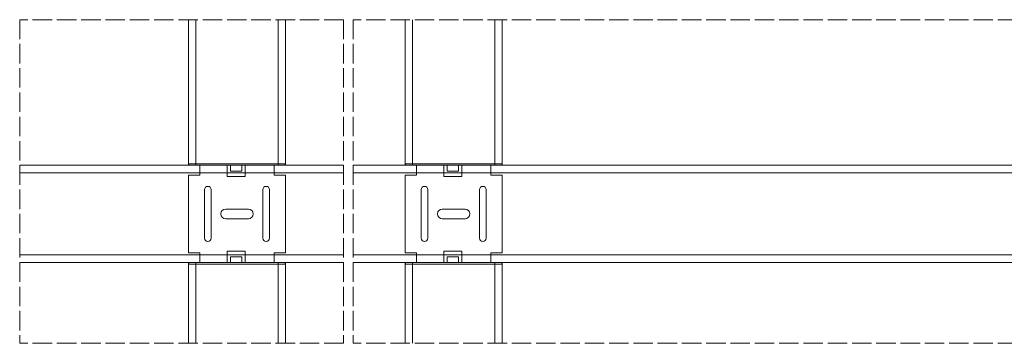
# Model space of a CAD drawing. Header units: millimetres. Extents: x 1757 to 4595, y -130 to 1630.
# Tile 4 of 8: x 3293 to 3901, y 972 to 1172. Entities that reach past the tile are written whole.
import ezdxf

# ---------------------------------------------------------------- set-up
doc = ezdxf.new("R2010")
doc.units = ezdxf.units.MM
doc.linetypes.add('ACAD_ISO02W100', pattern=[15, 12, -3])
for name, color, linetype, lineweight in [('_RIGIPS AKCESORIA', 7, 'Continuous', 18), ('_RIGIPS PROFIL', 7, 'Continuous', 18), ('PRZERYWANA', 7, 'ACAD_ISO02W100', 9)]:
    doc.layers.add(name, color=color, linetype=linetype, lineweight=lineweight)

# ---------------------------------------------------------------- blocks, each defined once
blk = doc.blocks.new('Lacznik krzyzowy (widok3)')
at = {"layer": '_RIGIPS AKCESORIA'}
for p, q in [((187.6, 91.18, 436.71), (188.6, 91.2, 436.71)), ((188.6, 91.2, 436.71), (188.6, 31.81, 436.71)), ((194.6, 91.5, 30), (194.6, 84.5, 30)), ((194.6, 91.5, 30), (242.6, 91.5, 30)), ((242.6, 91.5, 30), (242.6, 84.5, 30)), ((187.6, 31.8, 436.71), (187.6, 91.18, 436.71)), ((248.6, 31.8, 436.71), (248.6, 91.18, 436.71)), ((248.6, 91.18, 436.71), (249.6, 91.18, 436.71)), ((249.6, 91.18, 436.71), (249.6, 31.81, 436.71)), ((188.6, 84.5, 30), (194.6, 84.5, 30)), ((233.6, 81.5, 406.54), (203.6, 81.5, 406.54)), ((242.6, 84.5, 30), (248.6, 84.5, 30)), ((233.6, 77.5, 406.54), (203.6, 77.5, 406.54)), ((215.6, 68.5, 406.54), (215.6, 54.5, 406.54)), ((218.6, 71.5, 406.54), (218.6, 71.5, 406.54)), ((218.6, 71.5, 406.54), (218.6, 71.5, 406.54)), ((221.6, 68.5, 406.54), (221.6, 54.5, 406.54)), ((218.6, 51.5, 406.54), (218.6, 51.5, 406.54)), ((218.6, 51.5, 406.54), (218.6, 51.5, 406.54)), ((201.6, 43.5, 406.54), (201.6, 43.5, 406.54)), ((233.6, 45.5, 406.54), (203.6, 45.5, 406.54)), ((235.6, 43.5, 406.54), (235.6, 43.5, 406.54)), ((194.6, 38.5, 30), (188.6, 38.5, 30)), ((194.6, 38.5, 30), (194.6, 31.5, 30)), ((233.6, 41.5, 406.54), (203.6, 41.5, 406.54)), ((248.6, 38.5, 30), (242.6, 38.5, 30)), ((242.6, 38.5, 30), (242.6, 31.5, 30)), ((188.6, 31.81, 436.71), (187.6, 31.8, 436.71)), ((242.6, 31.5, 30), (194.6, 31.5, 30)), ((249.6, 31.81, 436.71), (248.6, 31.8, 436.71))]:
    blk.add_line(p, q, dxfattribs=at)
for points, elevation in [([(188.6, 56.5), (195.6, 56.5), (195.6, 67.5), (188.6, 67.55), (188.6, 65.55), (192.13, 65.55), (192.13, 58.55), (188.6, 58.55), (188.6, 56.5)], 30), ([(248.6, 56.5), (241.6, 56.5), (241.6, 67.5), (248.6, 67.55), (248.6, 65.55), (245.07, 65.55), (245.07, 58.55), (248.6, 58.55), (248.6, 56.5)], 406.54)]:
    blk.add_lwpolyline(points, dxfattribs=dict(at, elevation=elevation))
for centre, radius, start, end in [((203.6, 79.5, 406.54), 2, 90, 270), ((233.6, 79.5, 406.54), 2, 270, 90), ((218.6, 68.5, 406.54), 3, 0, 180), ((218.6, 54.5, 406.54), 3, 180, 0), ((203.6, 43.5, 406.54), 2, 90, 270), ((233.6, 43.5, 406.54), 2, 270, 90)]:
    blk.add_arc(centre, radius, start, end, dxfattribs=at)

msp = doc.modelspace()

# ---------------------------------------------------------------- linework, layer by layer
at = {"layer": '_RIGIPS PROFIL'}
for p, q in [((3397, 1172.18), (3397, 1082.18)), ((3401.63, 1172.18), (3401.63, 1082.18)), ((3452.36, 1172.18), (3452.36, 1082.18)), ((3457, 1172.18), (3457, 1082.18)), ((3530.76, 1172.18), (3530.76, 1082.18)), ((3535.39, 1172.18), (3535.39, 1082.18)), ((3586.13, 1172.18), (3586.13, 1082.18)), ((3590.76, 1172.18), (3590.76, 1082.18)), ((3292.81, 1082.18), (3492.81, 1082.18)), ((3498.81, 1082.18), (4388.71, 1082.18)), ((3292.81, 1077.54), (3492.81, 1077.54)), ((3498.81, 1077.54), (4388.71, 1077.54)), ((3292.81, 1026.81), (3492.81, 1026.81)), ((3292.81, 1022.18), (3492.81, 1022.18)), ((3397, 1022.18), (3397, 972.18)), ((3401.63, 1022.18), (3401.63, 972.18)), ((3452.36, 1022.18), (3452.36, 972.18)), ((3457, 1022.18), (3457, 972.18)), ((3498.81, 1026.81), (4388.71, 1026.81)), ((3498.81, 1022.18), (4388.71, 1022.18)), ((3530.76, 1022.18), (3530.76, 972.18)), ((3535.39, 1022.18), (3535.39, 972.18)), ((3586.13, 1022.18), (3586.13, 972.18)), ((3590.76, 1022.18), (3590.76, 972.18))]:
    msp.add_line(p, q, dxfattribs=at)
at = {"layer": 'PRZERYWANA'}
for p, q in [((3292.81, 1172.18), (3292.81, 972.18)), ((3492.81, 1172.18), (3292.81, 1172.18)), ((3492.81, 1172.18), (3492.81, 972.18)), ((3498.81, 1172.18), (3498.81, 972.18)), ((4388.71, 1172.18), (3498.81, 1172.18)), ((3492.81, 972.18), (3292.81, 972.18)), ((4388.71, 972.18), (3498.81, 972.18))]:
    msp.add_line(p, q, dxfattribs=at)

# ---------------------------------------------------------------- block references
at = {"rotation": 90}
for p in [(3488.49, 833.57, -436.71), (3622.26, 833.57, -436.71)]:
    msp.add_blockref('Lacznik krzyzowy (widok3)', p, dxfattribs=at)

doc.saveas('drawing.dxf')
